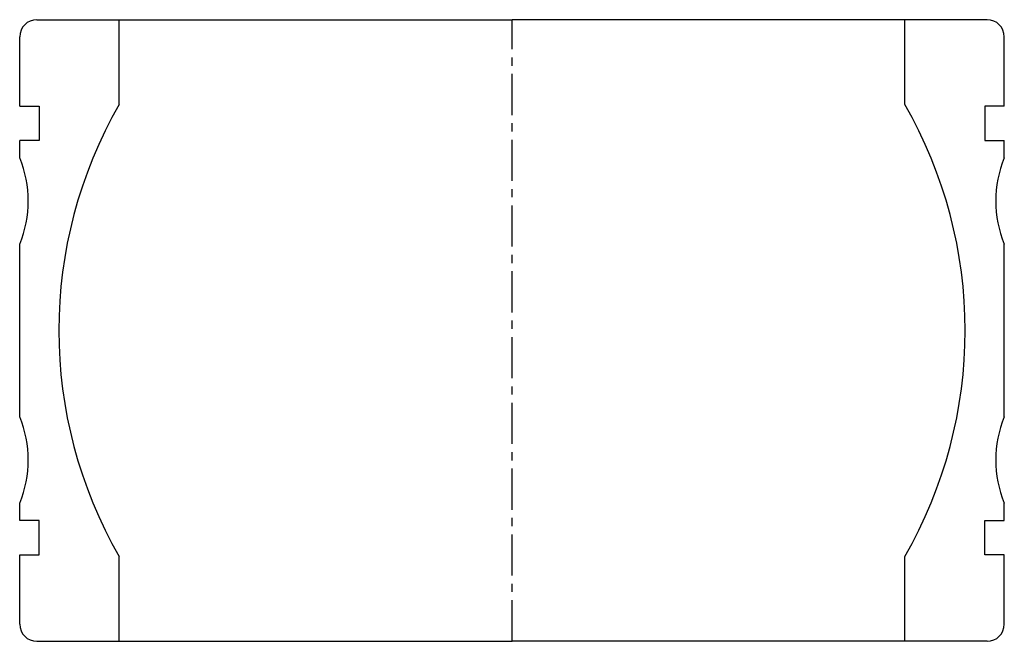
# Model space of a CAD drawing. Extents: x -57 to 57, y -36 to 36.
import ezdxf

# ---------------------------------------------------------------- set-up
doc = ezdxf.new("R2010")
doc.units = 0
doc.header["$LTSCALE"] = 0.15
doc.linetypes.add('CENTER', pattern=[50.8, 31.75, -6.35, 6.35, -6.35])
doc.layers.get('0').update_dxf_attribs({"linetype": 'CONTINUOUS'})
doc.layers.add('CENTER', color=9, linetype='CENTER')

# ---------------------------------------------------------------- blocks, each defined once
blk = doc.blocks.new('7T-2-5-A')
at = {"linetype": 'Continuous'}
for p, q in [((-55.03, 36), (-45.5, 36)), ((-45.5, 26.19), (-45.5, 36)), ((55.03, 36), (45.5, 36)), ((45.5, 26.19), (45.5, 36)), ((-57.03, 26), (-57.03, 34)), ((57.03, 26), (57.03, 34)), ((-45.5, -36), (-45.5, -26.19)), ((45.5, -36), (45.5, -26.19)), ((-55.03, -36), (-45.5, -36)), ((55.03, -36), (45.5, -36))]:
    blk.add_line(p, q, dxfattribs=at)
for p, q in [((-45.5, 36), (0, 36)), ((45.5, 36), (0, 36)), ((-57.03, 26), (-54.78, 26)), ((-54.78, 26), (-54.78, 22)), ((57.03, 26), (54.78, 26)), ((54.78, 26), (54.78, 22)), ((-54.78, 22), (-57.03, 22)), ((-57.03, 20), (-57.03, 22)), ((54.78, 22), (57.03, 22)), ((57.03, 20), (57.03, 22)), ((-57.03, -10), (-57.03, 10)), ((57.03, -10), (57.03, 10)), ((-57.03, -22), (-57.03, -20)), ((57.03, -22), (57.03, -20)), ((-54.78, -22), (-57.03, -22)), ((-54.78, -26), (-54.78, -22)), ((54.78, -26), (54.78, -22)), ((54.78, -22), (57.03, -22)), ((-57.03, -34), (-57.03, -26)), ((-57.03, -26), (-54.78, -26)), ((57.03, -26), (54.78, -26)), ((57.03, -34), (57.03, -26)), ((-45.5, -36), (0, -36)), ((45.5, -36), (0, -36))]:
    blk.add_line(p, q)
for centre, start, end in [((-55.03, 34), 90, 180), ((55.03, 34), 0, 90), ((-55.03, -34), 180, 270), ((55.03, -34), 270, 0)]:
    blk.add_arc(centre, 2, start, end, dxfattribs=at)
for centre, radius, start, end in [((0, 0), 52.5, 150.0736, 209.9264), ((0, 0), 52.5, 330.0736, 29.9264), ((-69.03, 15), 13, 337.3801, 22.6199), ((69.03, 15), 13, 157.3801, 202.6199), ((-69.03, -15), 13, 337.3801, 22.6199), ((69.03, -15), 13, 157.3801, 202.6199)]:
    blk.add_arc(centre, radius, start, end)
at = {"layer": 'CENTER'}
blk.add_line((0, -36), (0, 36), dxfattribs=at)

msp = doc.modelspace()

# ---------------------------------------------------------------- block references
msp.add_blockref('7T-2-5-A', (0, 0))

doc.saveas('drawing.dxf')
